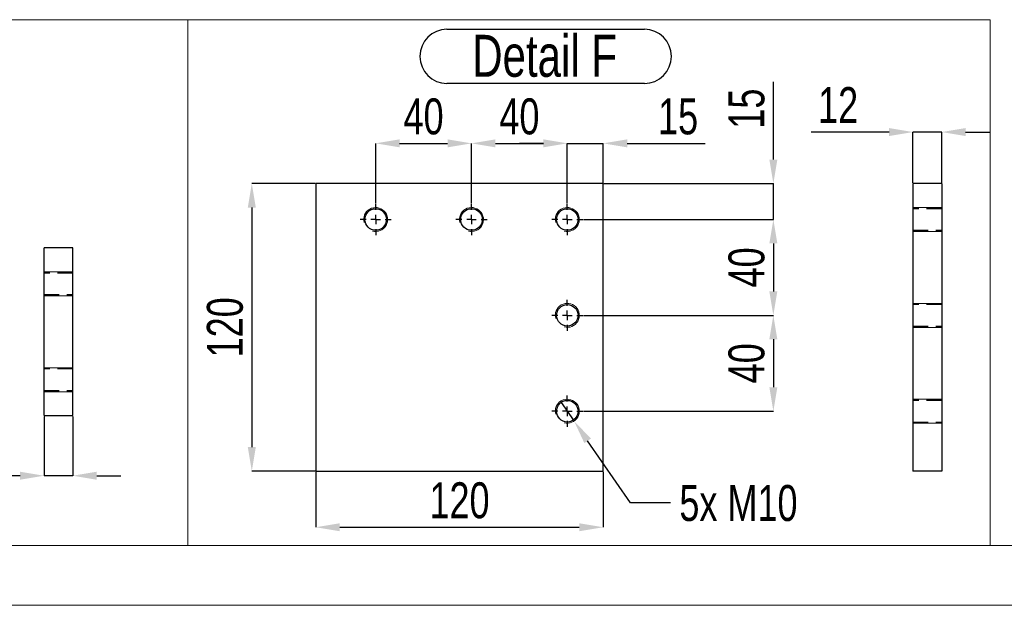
# Model space of a CAD drawing. Header units: millimetres. Extents: x 5 to 589, y 5 to 415.
# Tile 10 of 18: x 378 to 460, y 5 to 54. Entities that reach past the tile are written whole.
import ezdxf

# ---------------------------------------------------------------- set-up
doc = ezdxf.new("R2010")
doc.units = ezdxf.units.MM
doc.header["$PDSIZE"] = -1
doc.linetypes.add('CENTERX2', pattern=[20.32, 12.7, -2.54, 2.54, -2.54])
doc.linetypes.add('HIDDEN', pattern=[1.905, 1.27, -0.635])
for name, color, linetype in [('COTES', 1, 'Continuous'), ('NOTES', 6, 'Continuous'), ('TRAIT-MIXTES', 3, 'CENTERX2'), ('TRAIT-TIRET', 2, 'HIDDEN')]:
    doc.layers.add(name, color=color, linetype=linetype)
doc.layers.add('TRAIT-FORT', color=4, linetype='Continuous', lineweight=25)
doc.styles.add('SLDTEXTSTYLE0', font='TXT', dxfattribs={"width": 0.75})
doc.dimstyles.new('SLDDIMSTYLE4', dxfattribs={"dimtxt": 3, "dimasz": 2, "dimexe": 0, "dimexo": 0.0625, "dimgap": 0.75, "dimtad": 0, "dimtih": 1, "dimtoh": 1, "dimdec": 0, "dimlfac": 5, "dimrnd": 1e-09, "dimzin": 12, "dimdsep": 46, "dimtxsty": 'SLDTEXTSTYLE0', "dimblk1": 'NONE', "dimsah": 1, "dimcen": 0, "dimadec": 0, "dimazin": 3, "dimtfac": 1, "dimtdec": 0, "dimtmove": 0, "dimatfit": 3, "dimldrblk": 'NONE', "dimfxl": 1, "dimfrac": 2, "dimtolj": 1, "dimtzin": 12, "dimarcsym": 0})
doc.dimstyles.new('SLDDIMSTYLE5', dxfattribs={"dimtxt": 3, "dimasz": 2, "dimexe": 0, "dimexo": 0.0625, "dimgap": 0.75, "dimtad": 1, "dimdec": 0, "dimlfac": 5, "dimrnd": 1e-09, "dimzin": 12, "dimdsep": 46, "dimtxsty": 'SLDTEXTSTYLE0', "dimsah": 1, "dimcen": 0.09, "dimadec": 0, "dimazin": 3, "dimtfac": 1, "dimtdec": 0, "dimtofl": 0, "dimtmove": 0, "dimatfit": 3, "dimfxl": 1, "dimfrac": 2, "dimtolj": 1, "dimtzin": 12, "dimarcsym": 0})
doc.dimstyles.new('SLDDIMSTYLE6', dxfattribs={"dimtxt": 3, "dimasz": 2, "dimexe": 0, "dimexo": 0.0625, "dimgap": 0.75, "dimtad": 1, "dimdec": 0, "dimlfac": 5, "dimrnd": 1e-09, "dimzin": 12, "dimdsep": 46, "dimtxsty": 'SLDTEXTSTYLE0', "dimsah": 1, "dimcen": 0.09, "dimadec": 0, "dimazin": 3, "dimtfac": 1, "dimtdec": 0, "dimtmove": 0, "dimatfit": 0, "dimfxl": 1, "dimfrac": 2, "dimtolj": 1, "dimtzin": 12, "dimarcsym": 0})

# ---------------------------------------------------------------- blocks, each defined once
blk = doc.blocks.new('_D_57')
at = {"layer": 'COTES', "color": 0, "lineweight": -2, "transparency": 16777216}
for p, q in [((424.679, 37.196), (440.521, 37.196)), ((440.521, 35.196), (440.521, 31.196)), ((424.679, 29.196), (440.521, 29.196))]:
    blk.add_line(p, q, dxfattribs=at)
at = {"layer": 'COTES', "color": 0, "transparency": 16777216}
for points in [[(440.187, 35.196), (440.854, 35.196), (440.521, 37.196)], [(440.187, 31.196), (440.854, 31.196), (440.521, 29.196)]]:
    blk.add_solid(points, dxfattribs=at)
at = {"layer": 'Defpoints', "color": 0, "transparency": 16777216}
for p in [(424.616, 37.196), (424.616, 29.196), (440.521, 29.196)]:
    blk.add_point(p, dxfattribs=at)
at = {"layer": 'COTES', "color": 0, "transparency": 16777216, "insert": (436.771, 33.196), "char_height": 3, "attachment_point": 2, "rotation": 90, "style": 'SLDTEXTSTYLE0'}
blk.add_mtext('\\A1;40', dxfattribs=at)
blk = doc.blocks.new('_D_58')
at = {"layer": 'COTES', "color": 0, "lineweight": -2, "transparency": 16777216}
for p, q in [((424.679, 29.196), (440.521, 29.196)), ((440.521, 27.196), (440.521, 23.196)), ((424.679, 21.196), (440.521, 21.196))]:
    blk.add_line(p, q, dxfattribs=at)
at = {"layer": 'COTES', "color": 0, "transparency": 16777216}
for points in [[(440.187, 27.196), (440.854, 27.196), (440.521, 29.196)], [(440.187, 23.196), (440.854, 23.196), (440.521, 21.196)]]:
    blk.add_solid(points, dxfattribs=at)
at = {"layer": 'Defpoints', "color": 0, "transparency": 16777216}
for p in [(424.616, 29.196), (424.616, 21.196), (440.521, 21.196)]:
    blk.add_point(p, dxfattribs=at)
at = {"layer": 'COTES', "color": 0, "transparency": 16777216, "insert": (436.771, 25.196), "char_height": 3, "attachment_point": 2, "rotation": 90, "style": 'SLDTEXTSTYLE0'}
blk.add_mtext('\\A1;40', dxfattribs=at)
blk = doc.blocks.new('_D_59')
at = {"layer": 'COTES', "color": 0, "lineweight": -2, "transparency": 16777216}
for p, q in [((440.521, 42.196), (440.521, 48.696)), ((426.379, 40.196), (440.521, 40.196)), ((440.521, 37.196), (440.521, 40.196)), ((424.679, 37.196), (440.521, 37.196)), ((440.521, 35.196), (440.521, 33.196))]:
    blk.add_line(p, q, dxfattribs=at)
at = {"layer": 'COTES', "color": 0, "transparency": 16777216}
for points in [[(440.187, 42.196), (440.854, 42.196), (440.521, 40.196)], [(440.187, 35.196), (440.854, 35.196), (440.521, 37.196)]]:
    blk.add_solid(points, dxfattribs=at)
at = {"layer": 'Defpoints', "color": 0, "transparency": 16777216}
for p in [(426.316, 40.196), (440.521, 40.196), (424.616, 37.196)]:
    blk.add_point(p, dxfattribs=at)
at = {"layer": 'COTES', "color": 0, "transparency": 16777216, "insert": (436.771, 46.446), "char_height": 3, "attachment_point": 2, "rotation": 90, "style": 'SLDTEXTSTYLE0'}
blk.add_mtext('\\A1;15', dxfattribs=at)
blk = doc.blocks.new('_D_60')
at = {"layer": 'COTES', "color": 0, "lineweight": -2, "transparency": 16777216}
for p, q in [((407.316, 38.559), (407.316, 43.55)), ((409.316, 43.55), (413.316, 43.55)), ((415.316, 38.559), (415.316, 43.55))]:
    blk.add_line(p, q, dxfattribs=at)
at = {"layer": 'COTES', "color": 0, "transparency": 16777216}
for points in [[(409.316, 43.883), (409.316, 43.216), (407.316, 43.55)], [(413.316, 43.883), (413.316, 43.216), (415.316, 43.55)]]:
    blk.add_solid(points, dxfattribs=at)
at = {"layer": 'Defpoints', "color": 0, "transparency": 16777216}
for p in [(415.316, 43.55), (407.316, 38.496), (415.316, 38.496)]:
    blk.add_point(p, dxfattribs=at)
at = {"layer": 'COTES', "color": 0, "transparency": 16777216, "insert": (411.316, 47.3), "char_height": 3, "attachment_point": 2, "style": 'SLDTEXTSTYLE0'}
blk.add_mtext('\\A1;40', dxfattribs=at)
blk = doc.blocks.new('_D_61')
at = {"layer": 'COTES', "color": 0, "lineweight": -2, "transparency": 16777216}
for p, q in [((415.316, 38.559), (415.316, 43.55)), ((417.316, 43.55), (421.316, 43.55)), ((423.316, 38.559), (423.316, 43.55))]:
    blk.add_line(p, q, dxfattribs=at)
at = {"layer": 'COTES', "color": 0, "transparency": 16777216}
for points in [[(417.316, 43.883), (417.316, 43.216), (415.316, 43.55)], [(421.316, 43.883), (421.316, 43.216), (423.316, 43.55)]]:
    blk.add_solid(points, dxfattribs=at)
at = {"layer": 'Defpoints', "color": 0, "transparency": 16777216}
for p in [(423.316, 43.55), (415.316, 38.496), (423.316, 38.496)]:
    blk.add_point(p, dxfattribs=at)
at = {"layer": 'COTES', "color": 0, "transparency": 16777216, "insert": (419.316, 47.3), "char_height": 3, "attachment_point": 2, "style": 'SLDTEXTSTYLE0'}
blk.add_mtext('\\A1;40', dxfattribs=at)
blk = doc.blocks.new('_D_62')
at = {"layer": 'COTES', "color": 0, "lineweight": -2, "transparency": 16777216}
for p, q in [((421.316, 43.55), (419.316, 43.55)), ((423.316, 38.559), (423.316, 43.55)), ((423.316, 43.55), (426.316, 43.55)), ((426.316, 40.259), (426.316, 43.55)), ((428.316, 43.55), (434.816, 43.55))]:
    blk.add_line(p, q, dxfattribs=at)
at = {"layer": 'COTES', "color": 0, "transparency": 16777216}
for points in [[(421.316, 43.883), (421.316, 43.216), (423.316, 43.55)], [(428.316, 43.883), (428.316, 43.216), (426.316, 43.55)]]:
    blk.add_solid(points, dxfattribs=at)
at = {"layer": 'Defpoints', "color": 0, "transparency": 16777216}
for p in [(426.316, 43.55), (426.316, 40.196), (423.316, 38.496)]:
    blk.add_point(p, dxfattribs=at)
at = {"layer": 'COTES', "color": 0, "transparency": 16777216, "insert": (432.566, 47.3), "char_height": 3, "attachment_point": 2, "style": 'SLDTEXTSTYLE0'}
blk.add_mtext('\\A1;15', dxfattribs=at)
blk = doc.blocks.new('_D_63')
at = {"layer": 'COTES', "color": 0, "lineweight": -2, "transparency": 16777216}
for p, q in [((402.254, 40.196), (396.973, 40.196)), ((396.973, 38.196), (396.973, 18.196)), ((402.254, 16.196), (396.973, 16.196))]:
    blk.add_line(p, q, dxfattribs=at)
at = {"layer": 'COTES', "color": 0, "transparency": 16777216}
for points in [[(396.64, 38.196), (397.306, 38.196), (396.973, 40.196)], [(396.64, 18.196), (397.306, 18.196), (396.973, 16.196)]]:
    blk.add_solid(points, dxfattribs=at)
at = {"layer": 'Defpoints', "color": 0, "transparency": 16777216}
for p in [(402.316, 40.196), (396.973, 16.196), (402.316, 16.196)]:
    blk.add_point(p, dxfattribs=at)
at = {"layer": 'COTES', "color": 0, "transparency": 16777216, "insert": (393.223, 28.196), "char_height": 3, "attachment_point": 2, "rotation": 90, "style": 'SLDTEXTSTYLE0'}
blk.add_mtext('\\A1;120', dxfattribs=at)
blk = doc.blocks.new('_D_64')
at = {"layer": 'COTES', "color": 0, "lineweight": -2, "transparency": 16777216}
for p, q in [((402.316, 16.134), (402.316, 11.513)), ((426.316, 16.134), (426.316, 11.513)), ((404.316, 11.513), (424.316, 11.513))]:
    blk.add_line(p, q, dxfattribs=at)
at = {"layer": 'COTES', "color": 0, "transparency": 16777216}
for points in [[(404.316, 11.846), (404.316, 11.18), (402.316, 11.513)], [(424.316, 11.846), (424.316, 11.18), (426.316, 11.513)]]:
    blk.add_solid(points, dxfattribs=at)
at = {"layer": 'Defpoints', "color": 0, "transparency": 16777216}
for p in [(402.316, 16.196), (426.316, 16.196), (426.316, 11.513)]:
    blk.add_point(p, dxfattribs=at)
at = {"layer": 'COTES', "color": 0, "transparency": 16777216, "insert": (414.316, 15.263), "char_height": 3, "attachment_point": 2, "style": 'SLDTEXTSTYLE0'}
blk.add_mtext('\\A1;120', dxfattribs=at)
blk = doc.blocks.new('_D_65')
at = {"layer": 'COTES', "color": 0, "lineweight": -2, "transparency": 16777216}
for p, q in [((422.75, 22.02), (423.883, 20.372)), ((428.584, 13.537), (425.016, 18.724)), ((431.924, 13.537), (428.584, 13.537))]:
    blk.add_line(p, q, dxfattribs=at)
at = {"layer": 'COTES', "color": 0, "transparency": 16777216}
blk.add_solid([(425.291, 18.913), (424.742, 18.536), (423.883, 20.372)], dxfattribs=at)
at = {"layer": 'Defpoints', "color": 0, "transparency": 16777216}
for p in [(422.75, 22.02), (423.883, 20.372)]:
    blk.add_point(p, dxfattribs=at)
at = {"layer": 'COTES', "color": 0, "transparency": 16777216, "insert": (432.674, 15.037), "char_height": 3, "attachment_point": 1, "style": 'SLDTEXTSTYLE0'}
blk.add_mtext('\\A1;5x M10', dxfattribs=at)
blk = doc.blocks.new('_NONE')
blk = doc.blocks.new('SW_NOTE_35')
at = {"layer": 'NOTES', "color": 0}
for p, q in [((-0.059, 4.979), (16.419, 4.979)), ((16.419, 0.45), (-0.059, 0.45))]:
    blk.add_line(p, q, dxfattribs=at)
for centre, start, end in [((-0.059, 2.714), 90, 270), ((16.419, 2.714), 270, 90)]:
    blk.add_arc(centre, 2.264, start, end, dxfattribs=at)
at = {"layer": 'NOTES', "color": 0, "insert": (8.094, 4.512), "char_height": 3.5, "attachment_point": 2, "style": 'SLDTEXTSTYLE0'}
blk.add_mtext('Detail F', dxfattribs=at)
blk = doc.blocks.new('SW_CENTERMARKSYMBOL_23')
at = {"layer": 'TRAIT-MIXTES', "color": 0}
for p, q in [((0, 0.8), (0, 1.3)), ((-0.8, 0), (-1.3, 0)), ((0, 0), (-0.4, 0)), ((0, 0), (0, 0.4)), ((0, 0), (0, -0.4)), ((0, 0), (0.4, 0)), ((0.8, 0), (1.3, 0)), ((0, -0.8), (0, -1.3))]:
    blk.add_line(p, q, dxfattribs=at)
blk = doc.blocks.new('SW_CENTERMARKSYMBOL_24')
at = {"layer": 'TRAIT-MIXTES', "color": 0}
for p, q in [((0, 0.8), (0, 1.3)), ((-0.8, 0), (-1.3, 0)), ((0, 0), (-0.4, 0)), ((0, 0), (0, 0.4)), ((0, 0), (0, -0.4)), ((0, 0), (0.4, 0)), ((0.8, 0), (1.3, 0)), ((0, -0.8), (0, -1.3))]:
    blk.add_line(p, q, dxfattribs=at)
blk = doc.blocks.new('SW_CENTERMARKSYMBOL_25')
at = {"layer": 'TRAIT-MIXTES', "color": 0}
for p, q in [((0, 0.8), (0, 1.3)), ((-0.8, 0), (-1.3, 0)), ((0, 0), (-0.4, 0)), ((0, 0), (0, 0.4)), ((0, 0), (0, -0.4)), ((0, 0), (0.4, 0)), ((0.8, 0), (1.3, 0)), ((0, -0.8), (0, -1.3))]:
    blk.add_line(p, q, dxfattribs=at)
blk = doc.blocks.new('SW_CENTERMARKSYMBOL_26')
at = {"layer": 'TRAIT-MIXTES', "color": 0}
for p, q in [((0, 0.8), (0, 1.3)), ((-0.8, 0), (-1.3, 0)), ((0, 0), (-0.4, 0)), ((0, 0), (0, 0.4)), ((0, 0), (0, -0.4)), ((0, 0), (0.4, 0)), ((0.8, 0), (1.3, 0)), ((0, -0.8), (0, -1.3))]:
    blk.add_line(p, q, dxfattribs=at)
blk = doc.blocks.new('SW_CENTERMARKSYMBOL_27')
at = {"layer": 'TRAIT-MIXTES', "color": 0}
for p, q in [((0, 0.8), (0, 1.3)), ((-0.8, 0), (-1.3, 0)), ((0, 0), (-0.4, 0)), ((0, 0), (0, 0.4)), ((0, 0), (0, -0.4)), ((0, 0), (0.4, 0)), ((0.8, 0), (1.3, 0)), ((0, -0.8), (0, -1.3))]:
    blk.add_line(p, q, dxfattribs=at)
blk = doc.blocks.new('_D_73')
at = {"layer": 'COTES', "color": 0, "lineweight": -2, "transparency": 16777216}
for p, q in [((450.178, 44.492), (443.678, 44.492)), ((452.178, 40.259), (452.178, 44.492)), ((454.578, 44.492), (452.178, 44.492)), ((454.578, 40.259), (454.578, 44.492)), ((456.578, 44.492), (458.578, 44.492))]:
    blk.add_line(p, q, dxfattribs=at)
at = {"layer": 'COTES', "color": 0, "transparency": 16777216}
for points in [[(450.178, 44.825), (450.178, 44.158), (452.178, 44.492)], [(456.578, 44.825), (456.578, 44.158), (454.578, 44.492)]]:
    blk.add_solid(points, dxfattribs=at)
at = {"layer": 'Defpoints', "color": 0, "transparency": 16777216}
for p in [(452.178, 44.492), (452.178, 40.196), (454.578, 40.196)]:
    blk.add_point(p, dxfattribs=at)
at = {"layer": 'COTES', "color": 0, "transparency": 16777216, "insert": (445.928, 48.242), "char_height": 3, "attachment_point": 2, "style": 'SLDTEXTSTYLE0'}
blk.add_mtext('\\A1;12', dxfattribs=at)
blk = doc.blocks.new('_D_74')
at = {"layer": 'COTES', "color": 0, "lineweight": -2, "transparency": 16777216}
for p, q in [((379.627, 20.764), (379.627, 15.813)), ((382.027, 20.764), (382.027, 15.813)), ((377.627, 15.813), (371.127, 15.813)), ((382.027, 15.813), (379.627, 15.813)), ((384.027, 15.813), (386.027, 15.813))]:
    blk.add_line(p, q, dxfattribs=at)
at = {"layer": 'COTES', "color": 0, "transparency": 16777216}
for points in [[(377.627, 16.146), (377.627, 15.479), (379.627, 15.813)], [(384.027, 16.146), (384.027, 15.479), (382.027, 15.813)]]:
    blk.add_solid(points, dxfattribs=at)
at = {"layer": 'Defpoints', "color": 0, "transparency": 16777216}
for p in [(379.627, 20.827), (382.027, 20.827), (382.027, 15.813)]:
    blk.add_point(p, dxfattribs=at)
at = {"layer": 'COTES', "color": 0, "transparency": 16777216, "insert": (373.377, 19.563), "char_height": 3, "attachment_point": 2, "style": 'SLDTEXTSTYLE0'}
blk.add_mtext('\\A1;12', dxfattribs=at)

msp = doc.modelspace()

# ---------------------------------------------------------------- linework, layer by layer
at = {"lineweight": 18}
for p, q in [((326.203, 53.868), (391.626, 53.868)), ((391.626, 10), (391.626, 53.868)), ((391.626, 53.868), (458.616, 53.868)), ((391.626, 53.868), (391.626, 10)), ((458.616, 53.868), (458.616, 10)), ((454.578, 38.196), (452.178, 38.196)), ((454.578, 38.196), (452.178, 38.196)), ((454.578, 38.196), (452.178, 38.196)), ((454.578, 36.196), (452.178, 36.196)), ((454.578, 36.196), (452.178, 36.196)), ((454.578, 36.196), (452.178, 36.196)), ((382.027, 32.827), (379.627, 32.827)), ((382.027, 32.827), (379.627, 32.827)), ((382.027, 32.827), (379.627, 32.827)), ((382.027, 30.827), (379.627, 30.827)), ((382.027, 30.827), (379.627, 30.827)), ((382.027, 30.827), (379.627, 30.827)), ((454.578, 30.196), (452.178, 30.196)), ((454.578, 28.196), (452.178, 28.196)), ((382.027, 24.827), (379.627, 24.827)), ((382.027, 22.827), (379.627, 22.827)), ((454.578, 22.196), (452.178, 22.196)), ((454.578, 20.196), (452.178, 20.196)), ((10, 10), (584, 10)), ((326.203, 10), (391.626, 10)), ((391.626, 10), (458.616, 10)), ((5, 5), (589, 5))]:
    msp.add_line(p, q, dxfattribs=at)
for centre in [(407.316, 37.196), (415.316, 37.196), (423.316, 37.196), (423.316, 29.196), (423.316, 21.196)]:
    msp.add_arc(centre, 1, 255, 195, dxfattribs=at)
at = {"layer": 'TRAIT-FORT', "lineweight": 25}
for p, q in [((426.316, 40.196), (402.316, 40.196)), ((402.316, 40.196), (402.316, 16.196)), ((426.316, 16.196), (426.316, 40.196)), ((454.578, 40.196), (452.178, 40.196)), ((452.178, 40.196), (452.178, 16.196)), ((454.578, 40.196), (454.578, 16.196)), ((379.627, 20.827), (379.627, 34.827)), ((382.027, 34.827), (379.627, 34.827)), ((382.027, 20.827), (382.027, 34.827)), ((379.627, 20.827), (382.027, 20.827)), ((402.316, 16.196), (426.316, 16.196)), ((454.578, 16.196), (452.178, 16.196))]:
    msp.add_line(p, q, dxfattribs=at)
for centre in [(407.316, 37.196), (415.316, 37.196), (423.316, 37.196), (423.316, 29.196), (423.316, 21.196)]:
    msp.add_circle(centre, 0.9, dxfattribs=at)
at = {"layer": 'TRAIT-TIRET'}
for p, q in [((454.578, 38.096), (452.178, 38.096)), ((452.178, 36.296), (454.578, 36.296)), ((382.027, 32.727), (379.627, 32.727)), ((379.627, 30.927), (382.027, 30.927)), ((454.578, 30.096), (452.178, 30.096)), ((452.178, 28.296), (454.578, 28.296)), ((382.027, 24.727), (379.627, 24.727)), ((379.627, 22.927), (382.027, 22.927)), ((454.578, 22.096), (452.178, 22.096)), ((452.178, 20.296), (454.578, 20.296))]:
    msp.add_line(p, q, dxfattribs=at)

# ---------------------------------------------------------------- block references
at = {"layer": 'NOTES'}
msp.add_blockref('SW_NOTE_35', (413.33, 48.094), dxfattribs=at)
at = {"layer": 'TRAIT-MIXTES'}
for name, p in [('SW_CENTERMARKSYMBOL_23', (407.316, 37.196)), ('SW_CENTERMARKSYMBOL_24', (415.316, 37.196)), ('SW_CENTERMARKSYMBOL_25', (423.316, 37.196)), ('SW_CENTERMARKSYMBOL_26', (423.316, 29.196)), ('SW_CENTERMARKSYMBOL_27', (423.316, 21.196))]:
    msp.add_blockref(name, p, dxfattribs=at)

# ---------------------------------------------------------------- dimensions: what is measured, and where the dimension line sits
at = {"layer": 'COTES'}
for base, p1, p2, angle, dimstyle, picture, middle in [((440.521, 40.196), (424.616, 37.196), (426.316, 40.196), 90, 'SLDDIMSTYLE6', '_D_59', (440.521, 46.446)), ((452.178, 44.492), (454.578, 40.196), (452.178, 40.196), 0, 'SLDDIMSTYLE6', '_D_73', (445.928, 44.492)), ((396.973, 16.196), (402.316, 40.196), (402.316, 16.196), 90, 'SLDDIMSTYLE5', '_D_63', (396.973, 28.196)), ((440.521, 29.196), (424.616, 37.196), (424.616, 29.196), 90, 'SLDDIMSTYLE5', '_D_57', (440.521, 33.196)), ((440.521, 21.196), (424.616, 29.196), (424.616, 21.196), 90, 'SLDDIMSTYLE5', '_D_58', (440.521, 25.196)), ((382.027, 15.813), (379.627, 20.827), (382.027, 20.827), 0, 'SLDDIMSTYLE6', '_D_74', (373.377, 15.813))]:
    dim = msp.add_linear_dim(base=base, p1=p1, p2=p2, angle=angle, dimstyle=dimstyle, dxfattribs=at)
    dim.commit()
    dim.dimension.update_dxf_attribs({"geometry": picture, "text_midpoint": middle, "dimtype": 160})
for base, p1, p2, dimstyle, picture, middle in [((415.316, 43.55), (407.316, 38.496), (415.316, 38.496), 'SLDDIMSTYLE5', '_D_60', (411.316, 43.55)), ((423.316, 43.55), (415.316, 38.496), (423.316, 38.496), 'SLDDIMSTYLE5', '_D_61', (419.316, 43.55)), ((426.316, 43.55), (423.316, 38.496), (426.316, 40.196), 'SLDDIMSTYLE6', '_D_62', (432.566, 43.55)), ((426.316, 11.513), (402.316, 16.196), (426.316, 16.196), 'SLDDIMSTYLE5', '_D_64', (414.316, 11.513))]:
    dim = msp.add_linear_dim(base=base, p1=p1, p2=p2, dimstyle=dimstyle, dxfattribs=at)
    dim.commit()
    dim.dimension.update_dxf_attribs({"geometry": picture, "text_midpoint": middle, "dimtype": 160})
dim = msp.add_diameter_dim_2p(p1=(422.75, 22.02), p2=(423.883, 20.372), text='5x M10', dimstyle='SLDDIMSTYLE4', override={"dimpost": '<>'}, dxfattribs=at)
dim.commit()
dim.dimension.update_dxf_attribs({"geometry": '_D_65', "text_midpoint": (438.486, 13.537), "dimtype": 163})

doc.saveas('drawing.dxf')
